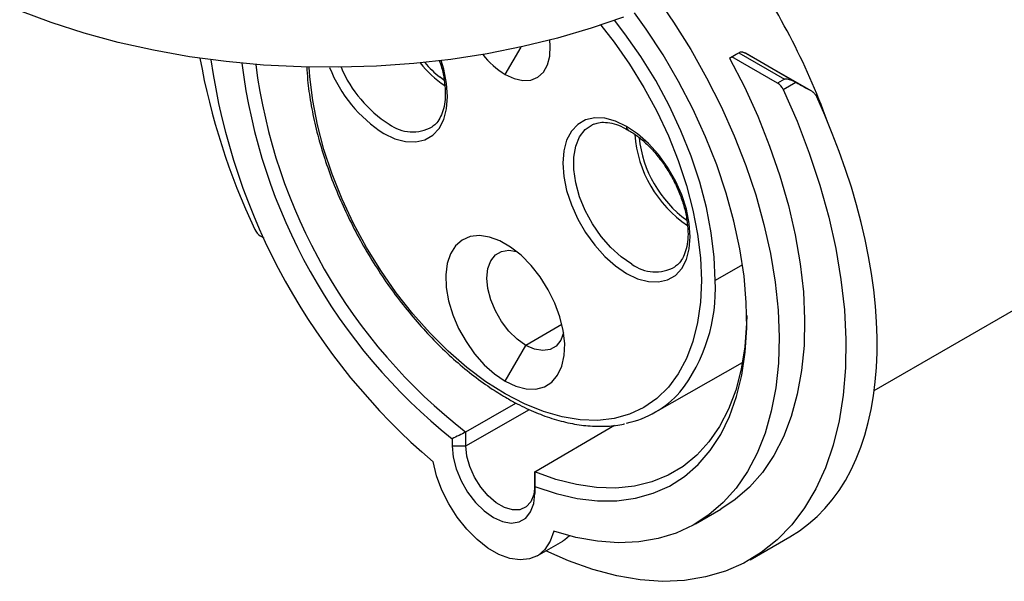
# Model space of a CAD drawing. Header units: inches. Extents: x 0 to 44, y 0 to 34.
# Tile 5 of 7: x 33.2 to 37.2, y 24.9 to 27.1. Entities that reach past the tile are written whole.
import ezdxf

# ---------------------------------------------------------------- set-up
doc = ezdxf.new("R2010")
doc.units = ezdxf.units.IN
doc.header["$LTSCALE"] = 4
doc.header["$MEASUREMENT"] = 0

msp = doc.modelspace()

# ---------------------------------------------------------------- linework, layer by layer
for p, q in [((35.1787, 26.9029), (35.2428, 27.0137)), ((36.0856, 26.9695), (36.1134, 26.9855)), ((36.0959, 26.9745), (36.0856, 26.9695)), ((36.0959, 26.9745), (36.1236, 26.9905)), ((36.2804, 26.868), (36.0959, 26.9745)), ((36.1134, 26.9855), (36.1236, 26.9905)), ((36.1236, 26.9905), (36.3081, 26.884)), ((36.3467, 26.875), (36.15, 26.9886)), ((36.2262, 26.9464), (36.4172, 26.8361)), ((34.9312, 26.88), (34.9152, 26.8918)), ((36.3081, 26.884), (36.2804, 26.868)), ((36.3029, 26.8418), (36.3537, 26.8711)), ((36.671, 25.6244), (37.8216, 26.2886)), ((34.1885, 26.2498), (34.2025, 26.2417)), ((36.1386, 26.1321), (36.0278, 26.0686)), ((35.4084, 25.891), (35.2623, 25.8066)), ((35.1787, 25.662), (35.2623, 25.8066)), ((35.7857, 25.5359), (36.1384, 25.7374)), ((35.0197, 25.4561), (35.2223, 25.5729)), ((35.0197, 25.3997), (35.2765, 25.5472)), ((35.2981, 25.2954), (35.621, 25.4836)), ((35.0197, 25.3997), (35.0197, 25.4561)), ((34.9641, 25.4285), (34.9641, 25.3998)), ((34.9641, 25.3998), (35.0197, 25.3997)), ((35.2981, 25.2954), (35.2981, 25.2391)), ((35.2981, 25.2391), (35.2982, 25.2069)), ((35.2982, 25.2069), (35.2982, 25.2356)), ((35.948, 25.0842), (36.0513, 25.1439)), ((35.3083, 24.9547), (35.4116, 25.0143)), ((36.1694, 24.9393), (36.33, 25.032))]:
    msp.add_line(p, q)
at = {"flags": 128}
for points in [[(35.8037, 27.1957), (35.8594, 27.1144), (35.929, 27.0035), (35.9934, 26.8894), (36.0523, 26.7727), (36.1052, 26.6543), (36.1519, 26.5349), (36.1919, 26.4153), (36.2252, 26.2962), (36.2514, 26.1784), (36.2705, 26.0627), (36.2821, 25.9497), (36.2864, 25.8404), (36.2833, 25.7352), (36.2727, 25.635), (36.2548, 25.5403), (36.2296, 25.4518), (36.1974, 25.3701), (36.1583, 25.2956), (36.1126, 25.2289), (36.0606, 25.1703), (36.0026, 25.1203), (35.939, 25.0792), (35.8702, 25.0472), (35.7967, 25.0245), (35.7188, 25.0114), (35.6372, 25.0078), (35.5523, 25.0138), (35.4647, 25.0294), (35.375, 25.0544)], [(35.6571, 27.1354), (35.5266, 27.09), (35.3908, 27.0499), (35.2505, 27.0155), (35.1064, 26.9867), (34.9591, 26.9639), (34.8094, 26.9471), (34.6581, 26.9364), (34.5058, 26.9318), (34.3534, 26.9334), (34.2015, 26.9411), (34.0509, 26.955), (33.9024, 26.9749), (33.7566, 27.0008), (33.6144, 27.0325), (33.4764, 27.0699), (33.3432, 27.1127), (33.2155, 27.1609)], [(35.2982, 25.2356), (35.3847, 25.2067), (35.4693, 25.1873), (35.5514, 25.1777), (35.6304, 25.178), (35.7056, 25.1881), (35.7766, 25.2079), (35.8428, 25.2374), (35.9037, 25.2763), (35.9588, 25.3243), (36.0078, 25.381), (36.0502, 25.446), (36.0858, 25.5189), (36.1143, 25.5991), (36.1355, 25.686), (36.1491, 25.779), (36.1553, 25.8773), (36.1537, 25.9802), (36.1446, 26.087), (36.1279, 26.1969), (36.1038, 26.309), (36.0725, 26.4225), (36.0341, 26.5367), (35.9891, 26.6505), (35.9376, 26.7632), (35.8801, 26.8739), (35.8171, 26.9819), (35.749, 27.0862), (35.7016, 27.1526)], [(36.0278, 26.0686), (36.0239, 26.1638), (36.012, 26.2627), (35.9925, 26.3643), (35.9653, 26.4676), (35.9308, 26.5717), (35.8894, 26.6754), (35.8414, 26.7779), (35.7873, 26.8781), (35.7275, 26.9751), (35.6628, 27.0679), (35.6211, 27.1222)], [(35.566, 27.103), (35.6196, 27.0341), (35.6821, 26.9444), (35.7398, 26.8507), (35.7921, 26.7539), (35.8385, 26.6549), (35.8786, 26.5547), (35.9119, 26.4542), (35.9381, 26.3544), (35.957, 26.2562), (35.9684, 26.1607), (35.9723, 26.0686), (35.9684, 25.981), (35.957, 25.8987), (35.9381, 25.8224), (35.9119, 25.7529), (35.8786, 25.6908), (35.8385, 25.6368), (35.7921, 25.5913), (35.7398, 25.5549), (35.6821, 25.5278), (35.6196, 25.5103), (35.5528, 25.5027), (35.4824, 25.5049), (35.4091, 25.5169), (35.3336, 25.5387), (35.2565, 25.5699), (35.1787, 25.6104), (35.101, 25.6597), (35.0239, 25.7174), (34.9484, 25.7828), (34.8751, 25.8555), (34.8047, 25.9345), (34.7379, 26.0193), (34.6753, 26.109), (34.6176, 26.2027), (34.5654, 26.2995), (34.519, 26.3985), (34.4789, 26.4988), (34.4456, 26.5993), (34.4194, 26.6991), (34.4005, 26.7972), (34.3891, 26.8928), (34.3865, 26.9325)], [(35.1787, 26.9029), (35.2155, 26.886), (35.2507, 26.8784), (35.2829, 26.8805), (35.3109, 26.892), (35.3335, 26.9127), (35.3497, 26.9416), (35.359, 26.9775), (35.3609, 27.019), (35.359, 27.0415)], [(34.688, 26.6642), (34.7328, 26.6429), (34.7762, 26.6313), (34.8169, 26.6297), (34.8537, 26.6382), (34.8855, 26.6566), (34.9112, 26.6842), (34.9302, 26.7202), (34.9418, 26.7636), (34.9458, 26.8131), (34.9418, 26.867), (34.9302, 26.9239), (34.9196, 26.9589)], [(36.0856, 26.9695), (36.1459, 26.8525), (36.2002, 26.7335), (36.2482, 26.6134), (36.2896, 26.4929), (36.3242, 26.3728), (36.3516, 26.254), (36.3717, 26.1372), (36.3844, 26.0231), (36.3896, 25.9125), (36.3873, 25.8061), (36.3774, 25.7047), (36.3601, 25.6088), (36.3354, 25.5191), (36.3036, 25.4362), (36.2648, 25.3606), (36.2192, 25.2928), (36.1673, 25.2333), (36.1092, 25.1824), (36.0513, 25.1439)], [(36.3029, 26.8418), (36.3589, 26.7133), (36.4084, 26.584), (36.4511, 26.4545), (36.4869, 26.3256), (36.5155, 26.198), (36.5366, 26.0726), (36.5503, 25.9499), (36.5564, 25.8307), (36.5549, 25.7157), (36.5458, 25.6056), (36.5291, 25.501), (36.505, 25.4024), (36.4736, 25.3105), (36.4351, 25.2258), (36.3896, 25.1488), (36.3375, 25.0799), (36.279, 25.0195), (36.2145, 24.968), (36.1444, 24.9256), (36.069, 24.8926), (35.9888, 24.8693), (35.9043, 24.8556), (35.816, 24.8517), (35.7242, 24.8577), (35.6297, 24.8735), (35.5329, 24.899), (35.4344, 24.934), (35.3426, 24.9745)], [(35.6695, 26.6929), (35.6247, 26.7142), (35.5813, 26.7259), (35.5406, 26.7274), (35.5038, 26.7189), (35.472, 26.7006), (35.4463, 26.673), (35.4273, 26.6369), (35.4156, 26.5935), (35.4117, 26.5441), (35.4156, 26.4901), (35.4273, 26.4333), (35.4463, 26.3753), (35.472, 26.3179), (35.5038, 26.2629), (35.5406, 26.2119), (35.5813, 26.1665), (35.6247, 26.128), (35.6695, 26.0976)], [(35.6906, 26.1355), (35.6473, 26.1651), (35.6055, 26.203), (35.5666, 26.2478), (35.5319, 26.2981), (35.5026, 26.3521), (35.4798, 26.4079), (35.4641, 26.4638), (35.4561, 26.5177), (35.4561, 26.5679), (35.4641, 26.6127), (35.4798, 26.6504), (35.5026, 26.6799), (35.5304, 26.6993)], [(35.5304, 26.6993), (35.5319, 26.7), (35.538, 26.7027)], [(35.6695, 26.0976), (35.7143, 26.0763), (35.7577, 26.0647), (35.7984, 26.0631), (35.8352, 26.0716), (35.8669, 26.09), (35.8927, 26.1176), (35.9117, 26.1536), (35.9233, 26.197), (35.9273, 26.2465), (35.9233, 26.3004), (35.9117, 26.3572), (35.8927, 26.4152), (35.8669, 26.4726), (35.8352, 26.5276), (35.7984, 26.5786), (35.7577, 26.6241), (35.7143, 26.6626), (35.6695, 26.6929)], [(35.1787, 25.662), (35.2217, 25.6416), (35.2634, 25.6309), (35.3023, 25.63), (35.3372, 25.6392), (35.367, 25.658), (35.3908, 25.6859), (35.4078, 25.7219), (35.4174, 25.765), (35.4193, 25.8136), (35.4135, 25.8664), (35.4002, 25.9215), (35.3797, 25.9772), (35.3528, 26.0317), (35.3203, 26.0833), (35.2832, 26.1303), (35.2428, 26.1711), (35.2003, 26.2045), (35.1572, 26.2295), (35.1147, 26.2451), (35.0743, 26.2509), (35.0372, 26.2467), (35.0047, 26.2327), (34.9778, 26.2092), (34.9573, 26.1772), (34.944, 26.1374), (34.9382, 26.0914), (34.9401, 26.0405), (34.9497, 25.9863), (34.9667, 25.9307), (34.9905, 25.8753), (35.0203, 25.8221), (35.0552, 25.7726), (35.0941, 25.7285), (35.1357, 25.6913), (35.1787, 25.662)], [(35.2623, 25.8066), (35.2273, 25.8314), (35.194, 25.864), (35.1642, 25.9029), (35.1393, 25.946), (35.1205, 25.9913), (35.1089, 26.0364), (35.105, 26.0791), (35.1089, 26.1172), (35.1205, 26.1489), (35.1393, 26.1725), (35.1642, 26.1869), (35.194, 26.1913), (35.225, 26.1862)], [(36.1555, 25.9271), (36.1548, 25.8959), (36.1477, 25.8002), (36.1331, 25.71), (36.1111, 25.6258), (36.0819, 25.5484), (36.0458, 25.4783), (36.0029, 25.416), (35.9537, 25.3621), (35.8984, 25.3169), (35.8376, 25.2807), (35.7716, 25.2539), (35.701, 25.2366), (35.6263, 25.229), (35.548, 25.2311), (35.4668, 25.243), (35.3833, 25.2644), (35.2981, 25.2954)], [(35.4151, 25.857), (35.404, 25.8276), (35.3852, 25.804), (35.3603, 25.7896), (35.3305, 25.7852), (35.2973, 25.791), (35.2623, 25.8066)], [(34.9641, 25.3998), (34.9683, 25.3544), (34.9806, 25.3065), (35.0005, 25.2585), (35.027, 25.2127), (35.0587, 25.1714), (35.094, 25.1368), (35.1311, 25.1105), (35.1683, 25.0939), (35.2036, 25.0877), (35.2353, 25.0924), (35.2617, 25.1077), (35.2816, 25.1328), (35.294, 25.1664), (35.2982, 25.2069)], [(35.2981, 25.2391), (35.294, 25.2029), (35.2821, 25.1736), (35.2631, 25.1527), (35.238, 25.1415), (35.2083, 25.1406), (35.1757, 25.1502), (35.1421, 25.1695), (35.1096, 25.1976), (35.0799, 25.2328), (35.0547, 25.273), (35.0357, 25.3159), (35.0238, 25.3589), (35.0197, 25.3997)], [(35.375, 25.0544), (35.3609, 25.0136), (35.3395, 24.9806), (35.3115, 24.9566), (35.2777, 24.9423), (35.2393, 24.9382), (35.1974, 24.9443), (35.1535, 24.9605), (35.1088, 24.9863), (35.0648, 25.0208), (35.023, 25.063), (34.9845, 25.1116), (34.9508, 25.1649), (34.9227, 25.2212), (34.9014, 25.2789), (34.8873, 25.336)], [(35.4387, 25.0357), (35.4205, 25.02), (35.4116, 25.0143)]]:
    msp.add_lwpolyline(points, dxfattribs=at)
for centre, radius, start, end in [((33.8675, 25.77), 2.7789, 19.8805, 35.3733), ((36.7042, 27.4701), 2.8051, 190.298, 205.1958), ((36.5883, 27.3376), 2.6269, 188.2078, 229.6413), ((35.3554, 27.1939), 0.3404, 218.1678, 238.7455), ((36.4064, 27.2333), 2.3103, 187.0823, 231.3713), ((36.3941, 27.2276), 2.2422, 187.2798, 232.1964), ((34.9863, 27.1322), 0.555, 201.1853, 237.4813), ((34.9817, 27.1291), 0.5066, 202.904, 237.443), ((35.1632, 27.2101), 0.4195, 218.4088, 236.8895), ((35.1742, 27.221), 0.4189, 220.057, 231.8017), ((36.2486, 26.818), 0.0592, 23.7072, 57.6056), ((34.8053, 26.8328), 0.1623, 233.6677, 298.9597), ((35.6844, 26.691), 0.0151, 172.7621, 237.7269), ((36.1894, 26.6954), 0.4876, 184.2383, 235.8176), ((36.1955, 26.6989), 0.4782, 186.2224, 233.738), ((34.2202, 26.2998), 0.0592, 203.7072, 237.6056), ((35.7867, 26.2662), 0.1623, 233.6677, 298.9597), ((35.3516, 26.0336), 0.6771, 322.0516, 2.9614), ((35.5888, 25.8804), 0.3966, 281.6158, 318.425)]:
    msp.add_arc(centre, radius, start, end)
for centre, major_axis, ratio, start_param, end_param in [((36.0948, 27.0555), (1.686, -0.9359), 0.016472, 4.754312, 4.799546), ((36.3081, 26.8518), (0.0557, 0), 0.577382, 0.804508, 1.570796), ((36.3483, 26.875), (0.0401, -0.0223), 0.016472, 4.683314, 4.857756), ((36.0948, 27.0555), (1.9068, -1.0585), 0.016472, 4.857756, 4.891435), ((35.3593, 26.631), (-0.9865, 1.5895), 0.554917, 3.123887, 4.488492)]:
    msp.add_ellipse(centre, major_axis=major_axis, ratio=ratio, start_param=start_param, end_param=end_param)
for points, knots in [([(38.7035, 26.3693), (38.7116, 26.3737), (38.7434, 26.3908), (38.794, 26.429), (38.8546, 26.4835), (38.9093, 26.5461), (38.9583, 26.6158), (39.0012, 26.6926), (39.038, 26.7761), (39.0682, 26.8659), (39.0917, 26.9615), (39.1085, 27.0625), (39.1183, 27.1682), (39.1213, 27.2782), (39.1173, 27.3918), (39.1064, 27.5083), (39.0887, 27.6273), (39.0644, 27.7482), (39.0336, 27.8702), (38.9965, 27.993), (38.9532, 28.1157), (38.904, 28.238), (38.8491, 28.3591), (38.7889, 28.4785), (38.7236, 28.5956), (38.6535, 28.7098), (38.579, 28.8206), (38.5004, 28.9275), (38.4181, 29.0298), (38.3326, 29.1272), (38.2441, 29.2191), (38.1531, 29.305), (38.0601, 29.3846), (37.9654, 29.4574), (37.8696, 29.5231), (37.7729, 29.5812), (37.676, 29.6314), (37.5791, 29.6736), (37.483, 29.7072), (37.3879, 29.7322), (37.2945, 29.7483), (37.2034, 29.7554), (37.115, 29.7535), (37.03, 29.7426), (36.9489, 29.7227), (36.8732, 29.6955), (36.8271, 29.6706), (36.8049, 29.6586)], [0, 0, 0, 0, 0.007518, 0.029376, 0.051241, 0.073176, 0.095233, 0.117443, 0.139809, 0.162318, 0.184942, 0.207648, 0.230406, 0.253191, 0.275986, 0.298775, 0.321552, 0.344314, 0.367062, 0.389795, 0.412516, 0.435226, 0.457927, 0.480623, 0.503317, 0.52601, 0.548706, 0.571406, 0.594114, 0.616832, 0.639564, 0.662311, 0.685077, 0.707862, 0.730667, 0.753492, 0.776333, 0.799183, 0.822024, 0.844835, 0.867588, 0.89025, 0.912784, 0.935161, 0.957369, 0.979418, 1, 1, 1, 1]), ([(34.9116, 26.961), (34.9151, 26.9508), (34.9244, 26.9237), (34.933, 26.8807), (34.9375, 26.8338), (34.9355, 26.7913), (34.9278, 26.7543), (34.9147, 26.7242), (34.8998, 26.703), (34.8878, 26.6947), (34.883, 26.6914)], [0, 0, 0, 0, 0.0824947, 0.220796, 0.3584484, 0.4953881, 0.6318537, 0.7684795, 0.9070459, 1, 1, 1, 1]), ([(36.15, 26.9886), (36.1488, 26.9892), (36.1465, 26.9904), (36.143, 26.9917), (36.1397, 26.9926), (36.1373, 26.993), (36.1339, 26.9933), (36.1293, 26.9931), (36.1255, 26.9913), (36.1236, 26.9905)], [0, 0, 0, 0, 0.136177, 0.265062, 0.386999, 0.502392, 0.523199, 0.767695, 1, 1, 1, 1]), ([(34.3764, 26.935), (34.3774, 26.9169), (34.3799, 26.869), (34.3917, 26.7882), (34.4107, 26.6938), (34.4365, 26.5982), (34.4685, 26.5021), (34.5064, 26.4064), (34.55, 26.3119), (34.5989, 26.2192), (34.6527, 26.1291), (34.7109, 26.0423), (34.7732, 25.9596), (34.8389, 25.8816), (34.9077, 25.8089), (34.9789, 25.7421), (35.052, 25.6819), (35.1216, 25.6317), (35.1668, 25.6045), (35.1869, 25.5924)], [0, 0, 0, 0, 0.037158, 0.098185, 0.159175, 0.220125, 0.281037, 0.341919, 0.402777, 0.463622, 0.524463, 0.58531, 0.64617, 0.707053, 0.76797, 0.82893, 0.889941, 0.95101, 1, 1, 1, 1]), ([(36.4172, 26.8361), (36.4182, 26.8356), (36.4202, 26.8344), (36.4232, 26.8321), (36.4262, 26.8294), (36.4297, 26.8257), (36.4341, 26.8201), (36.4368, 26.8149), (36.4384, 26.8118)], [0, 0, 0, 0, 0.110126, 0.22848, 0.355157, 0.490232, 0.697355, 1, 1, 1, 1]), ([(35.5371, 26.7012), (35.5431, 26.7036), (35.5569, 26.7093), (35.5845, 26.7103), (35.6185, 26.7043), (35.65, 26.6932), (35.6695, 26.6815), (35.6761, 26.6776)], [0, 0, 0, 0, 0.170924, 0.399602, 0.642926, 0.878924, 1, 1, 1, 1]), ([(35.6761, 26.6776), (35.6822, 26.6742), (35.701, 26.6639), (35.7329, 26.6387), (35.7702, 26.6031), (35.8053, 26.5615), (35.8371, 26.5154), (35.8647, 26.4661), (35.8872, 26.4151), (35.904, 26.3639), (35.9146, 26.3141), (35.919, 26.2672), (35.917, 26.2247), (35.9093, 26.1877), (35.8962, 26.1576), (35.8813, 26.1363), (35.8693, 26.1281), (35.8645, 26.1248)], [0, 0, 0, 0, 0.034007, 0.104514, 0.175197, 0.246106, 0.317191, 0.388363, 0.45952, 0.530531, 0.601297, 0.671731, 0.7418, 0.811627, 0.881536, 0.952437, 1, 1, 1, 1]), ([(35.1869, 25.5924), (35.2002, 25.585), (35.2386, 25.5634), (35.3022, 25.5339), (35.3771, 25.5068), (35.4508, 25.4885), (35.5227, 25.4787), (35.5917, 25.479), (35.638, 25.4828), (35.66, 25.4889), (35.6611, 25.4893)], [0, 0, 0, 0, 0.080433, 0.232992, 0.385631, 0.538106, 0.690169, 0.841501, 0.991791, 1, 1, 1, 1])]:
    msp.add_open_spline(points, degree=3, knots=knots)
for points in [[(35.0197, 25.4561), (35.0014, 25.4469), (34.9829, 25.4377), (34.9641, 25.4285)], [(35.2982, 25.2356), (35.2981, 25.2557), (35.2981, 25.2756), (35.2981, 25.2954)]]:
    msp.add_open_spline(points, degree=3)

doc.saveas('drawing.dxf')
